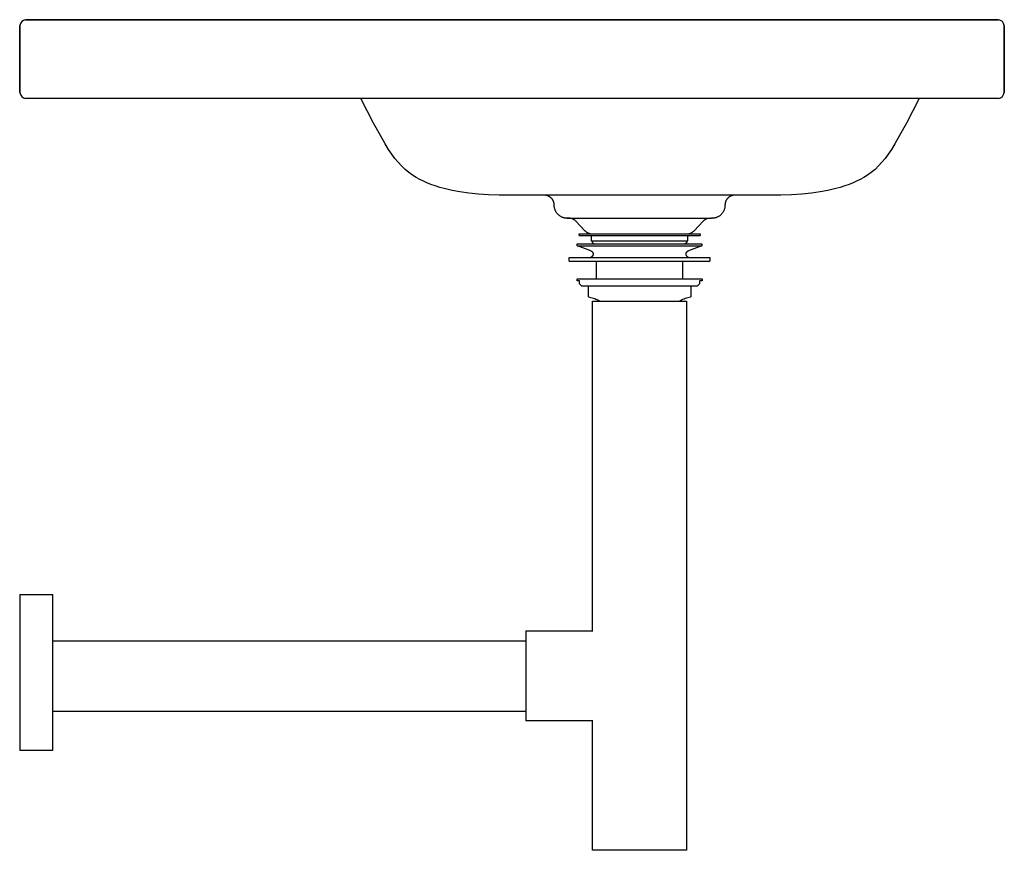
# Model space of a CAD drawing. Header units: millimetres. Extents: x -1324 to -824, y 478 to 900.
import ezdxf

# ---------------------------------------------------------------- set-up
doc = ezdxf.new("R2010")
doc.units = ezdxf.units.MM
doc.layers.add('Acier chromé', color=7, linetype='Continuous', true_color=0x787878)
doc.layers.add('Kaldewei', color=7, linetype='Continuous', true_color=0xffffff)

msp = doc.modelspace()

# ---------------------------------------------------------------- linework, layer by layer
at = {"layer": 'Acier chromé'}
for p, q in [((-1040.05, 790.44), (-1040.05, 791.28)), ((-1040.05, 791.28), (-978.68, 791.28)), ((-1040.05, 790.44), (-978.68, 790.44)), ((-1033.75, 787.75), (-1033.75, 790.44)), ((-984.98, 790.44), (-984.98, 787.75)), ((-978.68, 791.28), (-978.68, 790.44)), ((-1041.05, 785.16), (-1041.05, 786.18)), ((-1041.05, 786.18), (-977.68, 786.18)), ((-1040.97, 785.13), (-1041.05, 785.16)), ((-1041.05, 785.16), (-977.68, 785.16)), ((-1034.14, 782.64), (-1040.95, 785.12)), ((-1033.75, 787.75), (-984.98, 787.75)), ((-977.78, 785.12), (-984.59, 782.64)), ((-977.68, 785.16), (-977.77, 785.13)), ((-977.68, 786.18), (-977.68, 785.16)), ((-1045.05, 777.35), (-1045.05, 779.33)), ((-1045.05, 779.33), (-973.68, 779.33)), ((-1045.05, 777.35), (-973.68, 777.35)), ((-1031.2, 768.35), (-1031.2, 777.35)), ((-987.53, 777.35), (-987.53, 768.35)), ((-973.68, 779.33), (-973.68, 777.35)), ((-1041.1, 767.35), (-1041.1, 768.35)), ((-1041.1, 768.35), (-977.63, 768.35)), ((-1039.82, 767.35), (-1041.1, 767.35)), ((-1039.82, 765.85), (-1039.82, 767.35)), ((-1038.82, 764.85), (-1039.82, 765.85)), ((-978.91, 765.85), (-979.91, 764.85)), ((-978.91, 767.35), (-978.91, 765.85)), ((-977.63, 767.35), (-978.91, 767.35)), ((-977.63, 768.35), (-977.63, 767.35)), ((-1038.82, 764.85), (-979.91, 764.85)), ((-1035.4, 759.28), (-1035.4, 764.85)), ((-983.33, 764.85), (-983.33, 759.28)), ((-1033.23, 589.59), (-1033.23, 757.13)), ((-1033.23, 757.13), (-985.51, 757.13)), ((-985.51, 757.13), (-985.51, 478.24)), ((-1324.17, 608.2), (-1307.29, 608.2)), ((-1324.17, 608.2), (-1324.17, 568.59)), ((-1307.29, 528.97), (-1307.29, 608.2)), ((-1067.1, 589.62), (-1033.16, 589.62)), ((-1067.1, 589.62), (-1067.1, 566.84)), ((-1307.16, 584.54), (-1067.1, 584.54)), ((-1324.17, 568.59), (-1324.17, 528.97)), ((-1067.1, 566.84), (-1067.1, 544.05)), ((-1067.1, 548.76), (-1307.16, 548.76)), ((-1033.16, 544.05), (-1067.1, 544.05)), ((-1033.23, 478.24), (-1033.23, 544.08)), ((-1307.29, 528.97), (-1324.17, 528.97)), ((-985.51, 478.24), (-1033.23, 478.24))]:
    msp.add_line(p, q, dxfattribs=at)
at = {"layer": 'Acier chromé', "flags": 128}
for points in [[(-1033.75, 787.75), (-1033.73, 787.67), (-1033.71, 787.59), (-1033.68, 787.51), (-1033.65, 787.44), (-1033.62, 787.36), (-1033.59, 787.29), (-1033.55, 787.22), (-1033.51, 787.15), (-1033.46, 787.08), (-1033.42, 787.01), (-1033.37, 786.95), (-1033.31, 786.89), (-1033.26, 786.83), (-1033.2, 786.77), (-1033.15, 786.71), (-1033.08, 786.66), (-1033.02, 786.61), (-1032.96, 786.56), (-1032.89, 786.51), (-1032.82, 786.47), (-1032.75, 786.43), (-1032.68, 786.39), (-1032.6, 786.35), (-1032.53, 786.32), (-1032.45, 786.29), (-1032.38, 786.27), (-1032.3, 786.24), (-1032.22, 786.23), (-1032.14, 786.21), (-1032.06, 786.2), (-1031.98, 786.19), (-1031.9, 786.18), (-1031.82, 786.18)], [(-986.88, 786.18), (-986.8, 786.18), (-986.72, 786.19), (-986.64, 786.2), (-986.56, 786.22), (-986.48, 786.23), (-986.4, 786.25), (-986.32, 786.28), (-986.24, 786.31), (-986.17, 786.34), (-986.09, 786.37), (-986.02, 786.41), (-985.95, 786.44), (-985.88, 786.49), (-985.81, 786.53), (-985.75, 786.58), (-985.68, 786.63), (-985.62, 786.68), (-985.56, 786.73), (-985.5, 786.79), (-985.45, 786.85), (-985.39, 786.91), (-985.34, 786.98), (-985.3, 787.04), (-985.25, 787.11), (-985.21, 787.18), (-985.17, 787.25), (-985.13, 787.32), (-985.1, 787.4), (-985.07, 787.47), (-985.04, 787.55), (-985.01, 787.63), (-984.99, 787.7), (-984.98, 787.75)], [(-1034.14, 782.64), (-1034.08, 782.62), (-1034.01, 782.59), (-1033.95, 782.56), (-1033.88, 782.53), (-1033.82, 782.49), (-1033.76, 782.45), (-1033.71, 782.41), (-1033.65, 782.37), (-1033.6, 782.32), (-1033.54, 782.28), (-1033.49, 782.23), (-1033.44, 782.18), (-1033.4, 782.12), (-1033.35, 782.07), (-1033.31, 782.01), (-1033.27, 781.96), (-1033.23, 781.9), (-1033.2, 781.83), (-1033.17, 781.77), (-1033.14, 781.71), (-1033.11, 781.64), (-1033.08, 781.58), (-1033.06, 781.51), (-1033.04, 781.44), (-1033.02, 781.37), (-1033.01, 781.31), (-1033, 781.24), (-1032.99, 781.17), (-1032.98, 781.1), (-1032.98, 781.02), (-1032.98, 780.95), (-1032.98, 780.88), (-1032.99, 780.81), (-1033, 780.74), (-1033.01, 780.67), (-1033.02, 780.6), (-1033.04, 780.54), (-1033.06, 780.47), (-1033.08, 780.4), (-1033.11, 780.34), (-1033.13, 780.27), (-1033.16, 780.21), (-1033.2, 780.14), (-1033.23, 780.08), (-1033.27, 780.02), (-1033.31, 779.96), (-1033.35, 779.91), (-1033.39, 779.85), (-1033.44, 779.8), (-1033.49, 779.75), (-1033.54, 779.7), (-1033.59, 779.65), (-1033.65, 779.61), (-1033.7, 779.56), (-1033.76, 779.52), (-1033.82, 779.49), (-1033.88, 779.45), (-1033.94, 779.42), (-1034.01, 779.39), (-1034.07, 779.36), (-1034.14, 779.33), (-1034.14, 779.33)], [(-984.59, 779.33), (-984.66, 779.36), (-984.72, 779.38), (-984.78, 779.41), (-984.85, 779.45), (-984.91, 779.48), (-984.97, 779.52), (-985.02, 779.56), (-985.08, 779.6), (-985.14, 779.65), (-985.19, 779.7), (-985.24, 779.74), (-985.29, 779.8), (-985.33, 779.85), (-985.38, 779.9), (-985.42, 779.96), (-985.46, 780.02), (-985.5, 780.08), (-985.53, 780.14), (-985.57, 780.2), (-985.6, 780.27), (-985.62, 780.33), (-985.65, 780.4), (-985.67, 780.46), (-985.69, 780.53), (-985.71, 780.6), (-985.72, 780.67), (-985.73, 780.74), (-985.74, 780.81), (-985.75, 780.88), (-985.75, 780.95), (-985.75, 781.02), (-985.75, 781.09), (-985.74, 781.16), (-985.73, 781.23), (-985.72, 781.3), (-985.71, 781.37), (-985.69, 781.44), (-985.67, 781.5), (-985.65, 781.57), (-985.63, 781.64), (-985.6, 781.7), (-985.57, 781.77), (-985.54, 781.83), (-985.5, 781.89), (-985.46, 781.95), (-985.42, 782.01), (-985.38, 782.06), (-985.34, 782.12), (-985.29, 782.17), (-985.24, 782.22), (-985.19, 782.27), (-985.14, 782.32), (-985.09, 782.37), (-985.03, 782.41), (-984.97, 782.45), (-984.91, 782.49), (-984.85, 782.52), (-984.79, 782.56), (-984.73, 782.59), (-984.66, 782.62), (-984.6, 782.64), (-984.59, 782.64)], [(-1035.4, 759.28), (-1034.74, 759.16), (-1034.09, 759.01), (-1033.45, 758.84), (-1032.81, 758.64), (-1032.18, 758.41), (-1031.56, 758.16), (-1030.95, 757.89), (-1030.35, 757.59), (-1029.77, 757.27), (-1029.53, 757.13)], [(-989.2, 757.13), (-988.62, 757.46), (-988.03, 757.77), (-987.43, 758.05), (-986.81, 758.31), (-986.18, 758.55), (-985.55, 758.76), (-984.91, 758.94), (-984.26, 759.1), (-983.6, 759.23), (-983.33, 759.28)]]:
    msp.add_lwpolyline(points, dxfattribs=at)
at = {"layer": 'Kaldewei'}
for p, q in [((-1324.16, 863.06), (-1324.16, 897)), ((-1324.16, 863.06), (-1324.16, 897)), ((-1324.16, 897), (-1324.16, 863.06)), ((-1321.16, 899.9), (-1321.16, 900)), ((-1321.16, 900), (-827.16, 900)), ((-827.16, 900), (-1321.16, 900)), ((-824.16, 863.06), (-824.16, 897)), ((-824.16, 863.06), (-824.16, 897)), ((-824.16, 897), (-824.16, 863.06)), ((-827.16, 860.06), (-1321.16, 860.06)), ((-827.16, 860.06), (-1321.16, 860.06)), ((-1144.47, 847.49), (-1150.95, 860.06)), ((-867.36, 860.06), (-873.85, 847.49)), ((-937.7, 810.98), (-1080.62, 810.98)), ((-1056.92, 810.97), (-1056.72, 810.92)), ((-1056.72, 810.92), (-1056.52, 810.87)), ((-1056.52, 810.87), (-1056.33, 810.8)), ((-1056.33, 810.8), (-1056.13, 810.73)), ((-1056.13, 810.73), (-1055.94, 810.65)), ((-1055.94, 810.65), (-1055.76, 810.57)), ((-1055.76, 810.57), (-1055.58, 810.47)), ((-1055.58, 810.47), (-1055.4, 810.37)), ((-1055.4, 810.37), (-1055.23, 810.26)), ((-1055.23, 810.26), (-1055.06, 810.15)), ((-1055.06, 810.15), (-1054.89, 810.03)), ((-1054.89, 810.03), (-1054.73, 809.9)), ((-963.98, 809.92), (-963.82, 810.05)), ((-963.82, 810.05), (-963.65, 810.17)), ((-963.65, 810.17), (-963.48, 810.28)), ((-963.48, 810.28), (-963.31, 810.39)), ((-963.31, 810.39), (-963.13, 810.49)), ((-963.13, 810.49), (-962.94, 810.58)), ((-962.94, 810.58), (-962.76, 810.67)), ((-962.76, 810.67), (-962.57, 810.74)), ((-962.57, 810.74), (-962.38, 810.81)), ((-962.38, 810.81), (-962.18, 810.88)), ((-962.18, 810.88), (-961.99, 810.93)), ((-961.99, 810.93), (-961.82, 810.97)), ((-1054.73, 809.9), (-1054.58, 809.77)), ((-1054.58, 809.77), (-1054.43, 809.62)), ((-1054.43, 809.62), (-1054.29, 809.48)), ((-1054.29, 809.48), (-1054.15, 809.33)), ((-1054.15, 809.33), (-1054.02, 809.17)), ((-1054.02, 809.17), (-1053.89, 809.01)), ((-1053.89, 809.01), (-1053.78, 808.84)), ((-1053.78, 808.84), (-1053.66, 808.67)), ((-1053.66, 808.67), (-1053.56, 808.49)), ((-1053.56, 808.49), (-1053.46, 808.31)), ((-1053.46, 808.31), (-1053.37, 808.13)), ((-1053.37, 808.13), (-1053.29, 807.94)), ((-1053.29, 807.94), (-1053.22, 807.75)), ((-1053.22, 807.75), (-1053.15, 807.56)), ((-1053.15, 807.56), (-1053.09, 807.36)), ((-1053.09, 807.36), (-1053.04, 807.16)), ((-1053.04, 807.16), (-1053, 806.96)), ((-1053, 806.96), (-1052.96, 806.76)), ((-1052.96, 806.76), (-1052.93, 806.56)), ((-1052.93, 806.56), (-1052.91, 806.35)), ((-1052.91, 806.35), (-1052.9, 806.15)), ((-1052.9, 806.15), (-1052.9, 805.98)), ((-1052.9, 805.98), (-1052.89, 805.71)), ((-1052.89, 805.71), (-1052.88, 805.44)), ((-1052.88, 805.44), (-1052.85, 805.18)), ((-1052.85, 805.18), (-1052.81, 804.91)), ((-965.93, 804.84), (-965.89, 805.11)), ((-965.89, 805.11), (-965.86, 805.37)), ((-965.86, 805.37), (-965.84, 805.64)), ((-965.84, 805.64), (-965.83, 805.9)), ((-965.83, 806.18), (-965.82, 806.38)), ((-965.83, 805.98), (-965.83, 806.18)), ((-965.83, 805.9), (-965.83, 805.98)), ((-965.82, 806.38), (-965.8, 806.59)), ((-965.8, 806.59), (-965.77, 806.79)), ((-965.77, 806.79), (-965.73, 806.99)), ((-965.73, 806.99), (-965.69, 807.19)), ((-965.69, 807.19), (-965.63, 807.39)), ((-965.63, 807.39), (-965.57, 807.59)), ((-965.57, 807.59), (-965.5, 807.78)), ((-965.5, 807.78), (-965.43, 807.97)), ((-965.43, 807.97), (-965.34, 808.16)), ((-965.34, 808.16), (-965.25, 808.34)), ((-965.25, 808.34), (-965.16, 808.52)), ((-965.16, 808.52), (-965.05, 808.69)), ((-965.05, 808.69), (-964.94, 808.86)), ((-964.94, 808.86), (-964.82, 809.03)), ((-964.82, 809.03), (-964.69, 809.19)), ((-964.69, 809.19), (-964.56, 809.35)), ((-964.56, 809.35), (-964.42, 809.5)), ((-964.42, 809.5), (-964.28, 809.65)), ((-964.28, 809.65), (-964.13, 809.79)), ((-964.13, 809.79), (-963.98, 809.92)), ((-1052.81, 804.91), (-1052.77, 804.65)), ((-1052.77, 804.65), (-1052.71, 804.39)), ((-1052.71, 804.39), (-1052.64, 804.13)), ((-1052.64, 804.13), (-1052.56, 803.88)), ((-1052.56, 803.88), (-1052.47, 803.62)), ((-1052.47, 803.62), (-1052.37, 803.38)), ((-1052.37, 803.38), (-1052.26, 803.13)), ((-1052.26, 803.13), (-1052.15, 802.89)), ((-1052.15, 802.89), (-1052.02, 802.66)), ((-1052.02, 802.66), (-1051.88, 802.43)), ((-1051.88, 802.43), (-1051.73, 802.21)), ((-1051.73, 802.21), (-1051.58, 801.99)), ((-1051.58, 801.99), (-1051.41, 801.78)), ((-1051.41, 801.78), (-1051.24, 801.57)), ((-1051.24, 801.57), (-1051.06, 801.38)), ((-1051.06, 801.38), (-1050.88, 801.19)), ((-1050.88, 801.19), (-1050.68, 801.01)), ((-1050.68, 801.01), (-1050.48, 800.83)), ((-1050.48, 800.83), (-1050.27, 800.66)), ((-1050.27, 800.66), (-1050.05, 800.51)), ((-1050.05, 800.51), (-1049.83, 800.36)), ((-1049.83, 800.36), (-1049.6, 800.22)), ((-1049.6, 800.22), (-1049.37, 800.09)), ((-1049.37, 800.09), (-1049.13, 799.97)), ((-969.66, 799.94), (-969.42, 800.05)), ((-969.42, 800.05), (-969.19, 800.18)), ((-969.19, 800.18), (-968.96, 800.32)), ((-968.96, 800.32), (-968.74, 800.47)), ((-968.74, 800.47), (-968.52, 800.62)), ((-968.52, 800.62), (-968.31, 800.79)), ((-968.31, 800.79), (-968.11, 800.96)), ((-968.11, 800.96), (-967.91, 801.14)), ((-967.91, 801.14), (-967.72, 801.33)), ((-967.72, 801.33), (-967.54, 801.52)), ((-967.54, 801.52), (-967.36, 801.72)), ((-967.36, 801.72), (-967.2, 801.93)), ((-967.2, 801.93), (-967.04, 802.15)), ((-967.04, 802.15), (-966.89, 802.37)), ((-966.89, 802.37), (-966.75, 802.6)), ((-966.75, 802.6), (-966.62, 802.83)), ((-966.62, 802.83), (-966.5, 803.07)), ((-966.5, 803.07), (-966.39, 803.31)), ((-966.39, 803.31), (-966.29, 803.56)), ((-966.29, 803.56), (-966.19, 803.81)), ((-966.19, 803.81), (-966.11, 804.06)), ((-966.11, 804.06), (-966.04, 804.32)), ((-966.04, 804.32), (-965.98, 804.58)), ((-965.98, 804.58), (-965.93, 804.84)), ((-1049.13, 799.97), (-1048.89, 799.86)), ((-1048.89, 799.86), (-1048.64, 799.75)), ((-1048.64, 799.75), (-1048.39, 799.66)), ((-1048.39, 799.66), (-1048.14, 799.58)), ((-1048.14, 799.58), (-1047.88, 799.51)), ((-1047.88, 799.51), (-1047.62, 799.45)), ((-1047.62, 799.45), (-1047.36, 799.4)), ((-1047.36, 799.4), (-1047.09, 799.36)), ((-1047.09, 799.36), (-1046.83, 799.33)), ((-1046.83, 799.33), (-1046.56, 799.31)), ((-1046.56, 799.31), (-1046.3, 799.3)), ((-1046.3, 799.3), (-1046.22, 799.3)), ((-1046.3, 799.3), (-973.24, 799.3)), ((-1046.22, 799.3), (-1046.19, 799.3)), ((-1046.15, 799.3), (-1046.22, 799.3)), ((-1046.22, 799.3), (-1046.22, 799.3)), ((-1046.19, 799.3), (-1046.11, 799.3)), ((-1046.03, 799.3), (-1046.15, 799.3)), ((-1046.11, 799.3), (-1046.07, 799.3)), ((-1045.86, 799.3), (-1046.03, 799.3)), ((-1045.62, 799.3), (-1045.86, 799.3)), ((-1045.32, 799.3), (-1045.62, 799.3)), ((-1044.97, 799.3), (-1045.32, 799.3)), ((-1044.56, 799.3), (-1044.97, 799.3)), ((-1044.56, 799.3), (-1044.43, 799.26)), ((-1044.43, 799.26), (-1044.22, 799.21)), ((-1044.22, 799.21), (-1044.03, 799.16)), ((-1044.03, 799.16), (-1043.83, 799.1)), ((-1043.83, 799.1), (-1043.63, 799.03)), ((-1043.63, 799.03), (-1043.44, 798.95)), ((-1043.44, 798.95), (-1043.26, 798.87)), ((-1043.26, 798.87), (-1043.07, 798.78)), ((-1043.07, 798.78), (-1042.89, 798.68)), ((-1042.89, 798.68), (-1042.71, 798.57)), ((-1042.71, 798.57), (-1042.54, 798.46)), ((-1042.54, 798.46), (-1042.37, 798.34)), ((-1042.37, 798.34), (-1042.21, 798.22)), ((-1042.21, 798.22), (-1042.05, 798.08)), ((-1042.05, 798.08), (-1041.9, 797.94)), ((-1041.9, 797.94), (-1041.76, 797.8)), ((-1041.76, 797.8), (-1041.71, 797.75)), ((-1037.1, 792.87), (-1041.71, 797.75)), ((-977.03, 797.75), (-981.63, 792.87)), ((-977.03, 797.75), (-976.88, 797.89)), ((-976.88, 797.89), (-976.73, 798.03)), ((-976.73, 798.03), (-976.58, 798.17)), ((-976.58, 798.17), (-976.41, 798.3)), ((-976.41, 798.3), (-976.25, 798.42)), ((-976.25, 798.42), (-976.08, 798.53)), ((-976.08, 798.53), (-975.9, 798.64)), ((-975.9, 798.64), (-975.72, 798.74)), ((-975.72, 798.74), (-975.54, 798.84)), ((-975.54, 798.84), (-975.35, 798.92)), ((-975.35, 798.92), (-975.16, 799)), ((-975.16, 799), (-974.97, 799.07)), ((-974.97, 799.07), (-974.78, 799.14)), ((-974.78, 799.14), (-974.58, 799.19)), ((-974.58, 799.19), (-974.38, 799.24)), ((-974.38, 799.24), (-974.16, 799.3)), ((-972.98, 799.3), (-973.24, 799.3)), ((-972.77, 799.3), (-972.98, 799.3)), ((-972.63, 799.3), (-972.77, 799.3)), ((-972.66, 799.3), (-972.58, 799.3)), ((-972.54, 799.3), (-972.63, 799.3)), ((-972.58, 799.3), (-972.52, 799.3)), ((-972.51, 799.3), (-972.54, 799.3)), ((-972.52, 799.3), (-972.51, 799.3)), ((-972.51, 799.3), (-972.24, 799.31)), ((-972.24, 799.31), (-971.97, 799.32)), ((-971.97, 799.32), (-971.71, 799.35)), ((-971.71, 799.35), (-971.44, 799.39)), ((-971.44, 799.39), (-971.18, 799.43)), ((-971.18, 799.43), (-970.92, 799.49)), ((-970.92, 799.49), (-970.66, 799.56)), ((-970.66, 799.56), (-970.41, 799.64)), ((-970.41, 799.64), (-970.16, 799.73)), ((-970.16, 799.73), (-969.91, 799.83)), ((-969.91, 799.83), (-969.66, 799.94)), ((-1037.1, 792.87), (-1036.95, 792.72)), ((-1036.95, 792.72), (-1036.8, 792.57)), ((-1036.8, 792.57), (-1036.64, 792.44)), ((-1036.64, 792.44), (-1036.48, 792.31)), ((-1036.48, 792.31), (-1036.31, 792.19)), ((-1036.31, 792.19), (-1036.14, 792.07)), ((-1036.14, 792.07), (-1035.96, 791.96)), ((-1035.96, 791.96), (-1035.78, 791.86)), ((-1035.78, 791.86), (-1035.6, 791.76)), ((-1035.6, 791.76), (-1035.41, 791.67)), ((-1035.41, 791.67), (-1035.21, 791.59)), ((-1035.21, 791.59), (-1035.02, 791.52)), ((-1035.02, 791.52), (-1034.82, 791.46)), ((-1034.82, 791.46), (-1034.62, 791.4)), ((-1034.62, 791.4), (-1034.42, 791.35)), ((-1034.42, 791.35), (-1034.21, 791.31)), ((-1034.21, 791.31), (-1034.19, 791.31)), ((-984.54, 791.31), (-984.34, 791.35)), ((-984.34, 791.35), (-984.14, 791.39)), ((-984.14, 791.39), (-983.94, 791.45)), ((-983.94, 791.45), (-983.74, 791.51)), ((-983.74, 791.51), (-983.54, 791.58)), ((-983.54, 791.58), (-983.35, 791.66)), ((-983.35, 791.66), (-983.16, 791.75)), ((-983.16, 791.75), (-982.98, 791.84)), ((-982.98, 791.84), (-982.79, 791.94)), ((-982.79, 791.94), (-982.62, 792.05)), ((-982.62, 792.05), (-982.44, 792.17)), ((-982.44, 792.17), (-982.28, 792.29)), ((-982.28, 792.29), (-982.11, 792.42)), ((-982.11, 792.42), (-981.95, 792.56)), ((-981.95, 792.56), (-981.8, 792.7)), ((-981.8, 792.7), (-981.65, 792.84)), ((-981.65, 792.84), (-981.63, 792.87))]:
    msp.add_line(p, q, dxfattribs=at)
at = {"layer": 'Kaldewei', "flags": 128}
for points in [[(-1080.62, 810.98), (-1086.04, 811.11), (-1091.26, 811.46), (-1096.17, 811.98), (-1100.64, 812.62), (-1104.58, 813.32), (-1107.94, 814.05), (-1110.8, 814.8), (-1113.26, 815.57), (-1115.41, 816.36), (-1117.35, 817.16), (-1119.17, 818.01), (-1120.96, 818.92), (-1122.8, 819.93), (-1124.7, 821.08), (-1126.62, 822.42), (-1128.5, 824), (-1130.31, 825.77), (-1132.03, 827.64), (-1133.64, 829.6), (-1135.21, 831.7), (-1136.81, 834.04), (-1138.61, 836.92), (-1141.01, 841.12), (-1144.47, 847.49)], [(-873.85, 847.49), (-877.3, 841.12), (-879.71, 836.92), (-881.51, 834.04), (-883.11, 831.7), (-884.68, 829.6), (-886.29, 827.64), (-888.01, 825.77), (-889.82, 824), (-891.7, 822.42), (-893.61, 821.08), (-895.52, 819.93), (-897.36, 818.92), (-899.15, 818.01), (-900.97, 817.16), (-902.91, 816.36), (-905.06, 815.57), (-907.52, 814.8), (-910.38, 814.05), (-913.74, 813.32), (-917.68, 812.62), (-922.15, 811.98), (-927.05, 811.46), (-932.27, 811.11), (-937.7, 810.98)]]:
    msp.add_lwpolyline(points, dxfattribs=at)
at = {"layer": 'Kaldewei'}
for centre, start, end in [((-1320.7, 896.54), 97.5363, 172.264), ((-827.62, 896.54), 7.736, 82.4637), ((-1320.7, 863.52), 187.736, 262.4637), ((-827.62, 863.52), 277.5363, 352.264)]:
    msp.add_arc(centre, 3.49, start, end, dxfattribs=at)

doc.saveas('drawing.dxf')
